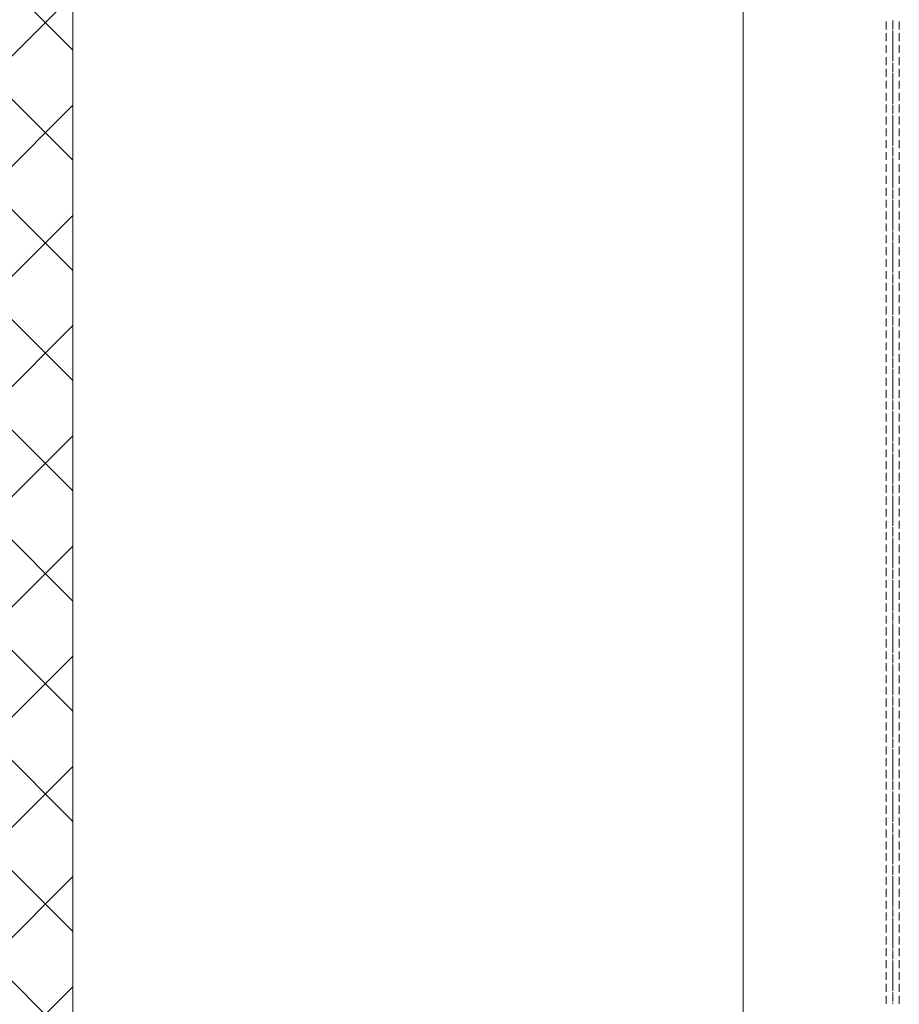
# Model space of a CAD drawing. Header units: millimetres. Extents: x 452087 to 582075, y 10891 to 81641.
# Tile 168 of 256: x 497235 to 498311, y 57806 to 59010. Entities that reach past the tile are written whole.
import ezdxf

# ---------------------------------------------------------------- set-up
doc = ezdxf.new("R2010")
doc.units = ezdxf.units.MM
doc.layers.get('Defpoints').update_dxf_attribs({"color": 8})
doc.layers.add('ГТО-2_Оборудование_018', color=7, linetype='Continuous', lineweight=18, true_color=0x6b6b6b)
doc.layers.add('ОГСО_Размеры', color=7, linetype='Continuous')
doc.layers.add('ОЗиМ Металл', color=1, linetype='Continuous', lineweight=50)
doc.styles.add('RomanS', font='romans.shx', dxfattribs={"width": 0.7})
doc.dimstyles.new('MOSOBL 1-100 (мм)', dxfattribs={"dimscale": 100, "dimtxt": 3, "dimasz": 2, "dimexe": 1.25, "dimexo": 0.625, "dimtad": 1, "dimdec": 0, "dimzin": 9, "dimtxsty": 'RomanS', "dimblk": 'ARCHTICK', "dimcen": 2.5, "dimdle": 1.25, "dimclrd": 7, "dimclre": 7, "dimclrt": 2, "dimadec": 0, "dimazin": 0, "dimtfac": 1, "dimtdec": 0, "dimtmove": 1, "dimatfit": 3, "dimfxl": 1, "dimtfill": 1, "dimlwd": 25, "dimlwe": 25, "dimarcsym": 0})

# ---------------------------------------------------------------- blocks, each defined once
blk = doc.blocks.new('АО 3-3')
at = {"layer": 'ГТО-2_Оборудование_018'}
h = blk.add_hatch(dxfattribs=at)
h.set_pattern_fill('ANSI37', color=256, scale=30)
h.set_pattern_definition([(45, (1575017.16, -358171.84), (-67.351921, 67.351921), []), (135, (1575017.16, -358171.84), (-67.351921, -67.351921), [])])
h.paths.add_polyline_path([(425394.6, 206539.4), (425294.6, 206539.4), (425294.6, 207999.9), (425394.6, 207999.9)])
h.paths.add_polyline_path([(425294.6, 206539.4), (425394.6, 206539.4), (425394.6, 204850.4), (425294.6, 204850.4)])
h.paths.add_polyline_path([(425294.6, 203549.9), (425394.6, 203549.9), (425394.6, 199035), (425294.6, 199035)])
h.paths.add_polyline_path([(425394.6, 203549.9), (425294.6, 203549.9), (425294.6, 204099.9), (425394.6, 204099.9)])
h.paths.add_polyline_path([(425394.6, 204149.9), (425294.6, 204149.9), (425294.6, 204850.4), (425394.6, 204850.4)])
blk.add_line((425294.6, 199035), (425294.6, 204099.9), dxfattribs=at)
blk = doc.blocks.new('A$C0CB52663')
at = {"layer": 'ОГСО_Размеры'}
blk.add_blockref('АО 3-3', (-429374.3, -198100), dxfattribs=at)
blk = doc.blocks.new('механизм')
at = {"color": 7, "linetype": 'Continuous', "lineweight": 20, "true_color": 0x000007}
for points in [[(517066.9, 74550.2), (517066.9, 74540.5), (517066.9, 74540.5)], [(517074.7, 74551.3), (517074.7, 74549.8), (517074.7, 74549.8)], [(517074.7, 74549.5), (517074.7, 74543.1), (517074.7, 74543.1)], [(517074.7, 74548.3), (517074.7, 74540.5), (517074.7, 74540.5)], [(517082.6, 74550.2), (517082.6, 74540.5), (517082.6, 74540.5)], [(517066.9, 74536), (517066.9, 74526.6), (517066.9, 74526.6)], [(517074.7, 74539), (517074.7, 74537.1), (517074.7, 74537.1)], [(517074.7, 74536.7), (517074.7, 74505.3), (517074.7, 74505.3)], [(517074.7, 74535.6), (517074.7, 74527.8), (517074.7, 74527.8)], [(517082.6, 74536), (517082.6, 74526.6), (517082.6, 74526.6)], [(517074.7, 74526.3), (517074.7, 74524.4), (517074.7, 74524.4)], [(517074.7, 74523.3), (517074.7, 74515), (517074.7, 74515)], [(517066.9, 74521.8), (517066.9, 74512.4), (517066.9, 74512.4)], [(517074.7, 74513.5), (517074.7, 74512), (517074.7, 74512)], [(517082.6, 74521.8), (517082.6, 74512.4), (517082.6, 74512.4)], [(517066.9, 74507.6), (517066.9, 74497.8), (517066.9, 74497.8)], [(517074.7, 74510.6), (517074.7, 74502.7), (517074.7, 74502.7)], [(517074.7, 74500.8), (517074.7, 74499.3), (517074.7, 74499.3)], [(517082.6, 74507.6), (517082.6, 74497.8), (517082.6, 74497.8)], [(517066.9, 74493.3), (517066.9, 74484), (517066.9, 74484)], [(517074.7, 74499), (517074.7, 74492.6), (517074.7, 74492.6)], [(517074.7, 74497.8), (517074.7, 74490), (517074.7, 74490)], [(517074.7, 74488.5), (517074.7, 74486.6), (517074.7, 74486.6)], [(517082.6, 74493.3), (517082.6, 74484), (517082.6, 74484)], [(517066.9, 74479.1), (517066.9, 74469.8), (517066.9, 74469.8)], [(517074.7, 74486.2), (517074.7, 74454.8), (517074.7, 74454.8)], [(517074.7, 74485.1), (517074.7, 74477.3), (517074.7, 74477.3)], [(517074.7, 74475.8), (517074.7, 74473.9), (517074.7, 74473.9)], [(517082.6, 74479.1), (517082.6, 74469.8), (517082.6, 74469.8)], [(517066.9, 74464.9), (517066.9, 74455.2), (517066.9, 74455.2)], [(517074.7, 74472.8), (517074.7, 74464.5), (517074.7, 74464.5)], [(517082.6, 74464.9), (517082.6, 74455.2), (517082.6, 74455.2)], [(517074.7, 74463), (517074.7, 74461.6), (517074.7, 74461.6)], [(517074.7, 74460.1), (517074.7, 74451.8), (517074.7, 74451.8)], [(517066.9, 74450.7), (517066.9, 74441.4), (517066.9, 74441.4)], [(517074.7, 74450.3), (517074.7, 74448.8), (517074.7, 74448.8)], [(517074.7, 74448.5), (517074.7, 74442.1), (517074.7, 74442.1)], [(517074.7, 74447.3), (517074.7, 74439.5), (517074.7, 74439.5)], [(517082.6, 74450.7), (517082.6, 74441.4), (517082.6, 74441.4)], [(517066.9, 74436.5), (517066.9, 74427.1), (517066.9, 74427.1)], [(517074.7, 74438), (517074.7, 74436.1), (517074.7, 74436.1)], [(517074.7, 74435.7), (517074.7, 74404), (517074.7, 74404)], [(517074.7, 74434.6), (517074.7, 74426.8), (517074.7, 74426.8)], [(517082.6, 74436.5), (517082.6, 74427.1), (517082.6, 74427.1)], [(517066.9, 74422.3), (517066.9, 74412.9), (517066.9, 74412.9)], [(517074.7, 74425.3), (517074.7, 74423.4), (517074.7, 74423.4)], [(517074.7, 74421.9), (517074.7, 74414), (517074.7, 74414)], [(517082.6, 74422.3), (517082.6, 74412.9), (517082.6, 74412.9)], [(517066.9, 74408.1), (517066.9, 74398.7), (517066.9, 74398.7)], [(517074.7, 74412.6), (517074.7, 74410.7), (517074.7, 74410.7)], [(517074.7, 74409.6), (517074.7, 74401.3), (517074.7, 74401.3)], [(517082.6, 74408.1), (517082.6, 74398.7), (517082.6, 74398.7)], [(517066.9, 74393.9), (517066.9, 74384.5), (517066.9, 74384.5)], [(517074.7, 74399.8), (517074.7, 74398.3), (517074.7, 74398.3)], [(517074.7, 74398), (517074.7, 74391.6), (517074.7, 74391.6)], [(517074.7, 74396.8), (517074.7, 74389), (517074.7, 74389)], [(517082.6, 74393.9), (517082.6, 74384.5), (517082.6, 74384.5)], [(517074.7, 74387.5), (517074.7, 74385.6), (517074.7, 74385.6)], [(517074.7, 74385.2), (517074.7, 74353.5), (517074.7, 74353.5)], [(517074.7, 74384.1), (517074.7, 74376.3), (517074.7, 74376.3)], [(517066.9, 74379.6), (517066.9, 74370.3), (517066.9, 74370.3)], [(517074.7, 74374.8), (517074.7, 74372.9), (517074.7, 74372.9)], [(517074.7, 74371.4), (517074.7, 74363.6), (517074.7, 74363.6)], [(517082.6, 74379.6), (517082.6, 74370.3), (517082.6, 74370.3)], [(517066.9, 74365.4), (517066.9, 74356.1), (517066.9, 74356.1)], [(517074.7, 74362.1), (517074.7, 74360.2), (517074.7, 74360.2)], [(517074.7, 74359.1), (517074.7, 74350.8), (517074.7, 74350.8)], [(517082.6, 74365.4), (517082.6, 74356.1), (517082.6, 74356.1)], [(517066.9, 74351.2), (517066.9, 74341.5), (517066.9, 74341.5)], [(517074.7, 74349.3), (517074.7, 74347.8), (517074.7, 74347.8)], [(517074.7, 74347.5), (517074.7, 74341.1), (517074.7, 74341.1)], [(517074.7, 74346.3), (517074.7, 74338.1), (517074.7, 74338.1)], [(517082.6, 74351.2), (517082.6, 74341.5), (517082.6, 74341.5)], [(517066.9, 74337), (517066.9, 74327.6), (517066.9, 74327.6)], [(517074.7, 74337), (517074.7, 74335.1), (517074.7, 74335.1)], [(517074.7, 74334.8), (517074.7, 74303), (517074.7, 74303)], [(517082.6, 74337), (517082.6, 74327.6), (517082.6, 74327.6)], [(517066.9, 74322.8), (517066.9, 74313.4), (517066.9, 74313.4)], [(517074.7, 74333.6), (517074.7, 74325.8), (517074.7, 74325.8)], [(517074.7, 74324.3), (517074.7, 74322.4), (517074.7, 74322.4)], [(517082.6, 74322.8), (517082.6, 74313.4), (517082.6, 74313.4)], [(517074.7, 74320.9), (517074.7, 74313.1), (517074.7, 74313.1)], [(517074.7, 74311.6), (517074.7, 74309.7), (517074.7, 74309.7)], [(517066.9, 74308.6), (517066.9, 74299.2), (517066.9, 74299.2)], [(517074.7, 74308.2), (517074.7, 74300.3), (517074.7, 74300.3)], [(517082.6, 74308.6), (517082.6, 74299.2), (517082.6, 74299.2)], [(517066.9, 74294.4), (517066.9, 74285), (517066.9, 74285)], [(517074.7, 74298.8), (517074.7, 74297.3), (517074.7, 74297.3)], [(517074.7, 74297), (517074.7, 74290.6), (517074.7, 74290.6)], [(517074.7, 74295.9), (517074.7, 74287.6), (517074.7, 74287.6)], [(517082.6, 74294.4), (517082.6, 74285), (517082.6, 74285)], [(517066.9, 74280.1), (517066.9, 74270.8), (517066.9, 74270.8)], [(517074.7, 74286.1), (517074.7, 74284.6), (517074.7, 74284.6)], [(517074.7, 74284.3), (517074.7, 74252.5), (517074.7, 74252.5)], [(517074.7, 74283.1), (517074.7, 74275.3), (517074.7, 74275.3)], [(517082.6, 74280.1), (517082.6, 74270.8), (517082.6, 74270.8)], [(517066.9, 74265.9), (517066.9, 74256.6), (517066.9, 74256.6)], [(517074.7, 74273.8), (517074.7, 74271.9), (517074.7, 74271.9)], [(517074.7, 74270.4), (517074.7, 74262.6), (517074.7, 74262.6)], [(517082.6, 74265.9), (517082.6, 74256.6), (517082.6, 74256.6)], [(517074.7, 74261.1), (517074.7, 74259.2), (517074.7, 74259.2)], [(517074.7, 74257.7), (517074.7, 74249.8), (517074.7, 74249.8)], [(517066.9, 74251.7), (517066.9, 74242.4), (517066.9, 74242.4)], [(517074.7, 74248.3), (517074.7, 74246.9), (517074.7, 74246.9)], [(517074.7, 74246.5), (517074.7, 74239.7), (517074.7, 74239.7)], [(517074.7, 74245.4), (517074.7, 74237.1), (517074.7, 74237.1)], [(517082.6, 74251.7), (517082.6, 74242.4), (517082.6, 74242.4)], [(517066.9, 74237.5), (517066.9, 74228.2), (517066.9, 74228.2)], [(517074.7, 74235.6), (517074.7, 74234.1), (517074.7, 74234.1)], [(517074.7, 74233.8), (517074.7, 74202), (517074.7, 74202)], [(517074.7, 74232.6), (517074.7, 74224.4), (517074.7, 74224.4)], [(517082.6, 74237.5), (517082.6, 74228.2), (517082.6, 74228.2)], [(517066.9, 74223.3), (517066.9, 74213.9), (517066.9, 74213.9)], [(517074.7, 74223.3), (517074.7, 74221.4), (517074.7, 74221.4)], [(517074.7, 74219.9), (517074.7, 74212.1), (517074.7, 74212.1)], [(517082.6, 74223.3), (517082.6, 74213.9), (517082.6, 74213.9)], [(517066.9, 74209.1), (517066.9, 74199.7), (517066.9, 74199.7)], [(517074.7, 74210.6), (517074.7, 74208.7), (517074.7, 74208.7)], [(517074.7, 74207.2), (517074.7, 74199.4), (517074.7, 74199.4)], [(517082.6, 74209.1), (517082.6, 74199.7), (517082.6, 74199.7)], [(517066.9, 74194.9), (517066.9, 74185.5), (517066.9, 74185.5)], [(517074.7, 74197.9), (517074.7, 74196.4), (517074.7, 74196.4)], [(517074.7, 74196), (517074.7, 74189.3), (517074.7, 74189.3)], [(517074.7, 74194.5), (517074.7, 74186.6), (517074.7, 74186.6)], [(517082.6, 74194.9), (517082.6, 74185.5), (517082.6, 74185.5)], [(517074.7, 74185.1), (517074.7, 74183.6), (517074.7, 74183.6)], [(517074.7, 74183.3), (517074.7, 74151.5), (517074.7, 74151.5)], [(517074.7, 74182.1), (517074.7, 74173.9), (517074.7, 74173.9)], [(517066.9, 74180.6), (517066.9, 74171.3), (517066.9, 74171.3)], [(517074.7, 74172.8), (517074.7, 74170.9), (517074.7, 74170.9)], [(517074.7, 74169.4), (517074.7, 74161.6), (517074.7, 74161.6)], [(517082.6, 74180.6), (517082.6, 74171.3), (517082.6, 74171.3)], [(517066.9, 74166.4), (517066.9, 74157.1), (517066.9, 74157.1)], [(517074.7, 74160.1), (517074.7, 74158.2), (517074.7, 74158.2)], [(517082.6, 74166.4), (517082.6, 74157.1), (517082.6, 74157.1)], [(517066.9, 74152.2), (517066.9, 74142.9), (517066.9, 74142.9)], [(517074.7, 74156.7), (517074.7, 74148.9), (517074.7, 74148.9)], [(517074.7, 74147.4), (517074.7, 74145.9), (517074.7, 74145.9)], [(517082.6, 74152.2), (517082.6, 74142.9), (517082.6, 74142.9)], [(517066.9, 74138), (517066.9, 74128.7), (517066.9, 74128.7)], [(517074.7, 74145.5), (517074.7, 74138.8), (517074.7, 74138.8)], [(517074.7, 74144), (517074.7, 74136.1), (517074.7, 74136.1)], [(517074.7, 74134.6), (517074.7, 74133.1), (517074.7, 74133.1)], [(517082.6, 74138), (517082.6, 74128.7), (517082.6, 74128.7)], [(517066.9, 74123.8), (517066.9, 74114.4), (517066.9, 74114.4)], [(517074.7, 74132.8), (517074.7, 74101), (517074.7, 74101)], [(517074.7, 74131.6), (517074.7, 74123.4), (517074.7, 74123.4)], [(517074.7, 74101), (517074.7, 74130.9), (517074.7, 74130.9)], [(517074.7, 74101), (517074.7, 74130.9), (517074.7, 74130.9)], [(517082.6, 74123.8), (517082.6, 74114.4), (517082.6, 74114.4)], [(517074.7, 74122.3), (517074.7, 74120.4), (517074.7, 74120.4)], [(517074.7, 74118.9), (517074.7, 74110.7), (517074.7, 74110.7)], [(517066.9, 74109.6), (517066.9, 74100.2), (517066.9, 74100.2)], [(517074.7, 74109.6), (517074.7, 74107.7), (517074.7, 74107.7)], [(517074.7, 74106.2), (517074.7, 74098.4), (517074.7, 74098.4)], [(517082.6, 74109.6), (517082.6, 74100.2), (517082.6, 74100.2)], [(517066.9, 74095.7), (517066.9, 74086), (517066.9, 74086)], [(517074.7, 74096.9), (517074.7, 74095), (517074.7, 74095)], [(517074.7, 74095), (517074.7, 74088.3), (517074.7, 74088.3)], [(517074.7, 74093.5), (517074.7, 74085.6), (517074.7, 74085.6)], [(517082.6, 74095.7), (517082.6, 74086), (517082.6, 74086)], [(517066.9, 74081.2), (517066.9, 74071.8), (517066.9, 74071.8)], [(517074.7, 74084.1), (517074.7, 74082.6), (517074.7, 74082.6)], [(517074.7, 74082.3), (517074.7, 74050.5), (517074.7, 74050.5)], [(517074.7, 74080.8), (517074.7, 74072.9), (517074.7, 74072.9)], [(517082.6, 74081.2), (517082.6, 74071.8), (517082.6, 74071.8)], [(517066.9, 74066.9), (517066.9, 74057.6), (517066.9, 74057.6)], [(517074.7, 74071.8), (517074.7, 74069.9), (517074.7, 74069.9)], [(517074.7, 74068.4), (517074.7, 74060.2), (517074.7, 74060.2)], [(517082.6, 74066.9), (517082.6, 74057.6), (517082.6, 74057.6)], [(517066.9, 74053.1), (517066.9, 74043.4), (517066.9, 74043.4)], [(517074.7, 74059.1), (517074.7, 74057.2), (517074.7, 74057.2)], [(517074.7, 74055.7), (517074.7, 74047.9), (517074.7, 74047.9)], [(517082.6, 74053.1), (517082.6, 74043.4), (517082.6, 74043.4)], [(517074.7, 74046.4), (517074.7, 74044.5), (517074.7, 74044.5)], [(517074.7, 74044.5), (517074.7, 74037.8), (517074.7, 74037.8)], [(517074.7, 74043), (517074.7, 74035.1), (517074.7, 74035.1)], [(517066.9, 74038.5), (517066.9, 74029.2), (517066.9, 74029.2)], [(517074.7, 74033.7), (517074.7, 74032.2), (517074.7, 74032.2)], [(517074.7, 74031.8), (517074.7, 74000), (517074.7, 74000)], [(517074.7, 74030.3), (517074.7, 74022.4), (517074.7, 74022.4)], [(517082.6, 74038.5), (517082.6, 74029.2), (517082.6, 74029.2)], [(517066.9, 74024.3), (517066.9, 74014.9), (517066.9, 74014.9)], [(517074.7, 74020.9), (517074.7, 74019.4), (517074.7, 74019.4)], [(517074.7, 74017.9), (517074.7, 74009.7), (517074.7, 74009.7)], [(517082.6, 74024.3), (517082.6, 74014.9), (517082.6, 74014.9)], [(517066.9, 74010.5), (517066.9, 74000.7), (517066.9, 74000.7)], [(517074.7, 74008.6), (517074.7, 74006.7), (517074.7, 74006.7)], [(517074.7, 74005.2), (517074.7, 73997.4), (517074.7, 73997.4)], [(517082.6, 74010.5), (517082.6, 74000.7), (517082.6, 74000.7)], [(517066.9, 73995.9), (517066.9, 73986.5), (517066.9, 73986.5)], [(517074.7, 73995.9), (517074.7, 73994), (517074.7, 73994)], [(517074.7, 73994), (517074.7, 73987.3), (517074.7, 73987.3)], [(517082.6, 73995.9), (517082.6, 73986.5), (517082.6, 73986.5)], [(517066.9, 73982), (517066.9, 73972.3), (517066.9, 73972.3)], [(517074.7, 73992.5), (517074.7, 73984.7), (517074.7, 73984.7)], [(517074.7, 73983.2), (517074.7, 73981.7), (517074.7, 73981.7)], [(517074.7, 73981.3), (517074.7, 73949.5), (517074.7, 73949.5)], [(517082.6, 73982), (517082.6, 73972.3), (517082.6, 73972.3)], [(517074.7, 73979.8), (517074.7, 73971.9), (517074.7, 73971.9)], [(517074.7, 73970.4), (517074.7, 73968.9), (517074.7, 73968.9)], [(517066.9, 73967.4), (517066.9, 73958.1), (517066.9, 73958.1)], [(517074.7, 73967.1), (517074.7, 73959.2), (517074.7, 73959.2)], [(517074.7, 73958.1), (517074.7, 73956.2), (517074.7, 73956.2)], [(517082.6, 73967.4), (517082.6, 73958.1), (517082.6, 73958.1)], [(517066.9, 73953.2), (517066.9, 73943.9), (517066.9, 73943.9)], [(517074.7, 73954.7), (517074.7, 73946.9), (517074.7, 73946.9)], [(517082.6, 73953.2), (517082.6, 73943.9), (517082.6, 73943.9)], [(517066.9, 73939.4), (517066.9, 73929.7), (517066.9, 73929.7)], [(517074.7, 73945.4), (517074.7, 73943.5), (517074.7, 73943.5)], [(517074.7, 73943.1), (517074.7, 73936.8), (517074.7, 73936.8)], [(517074.7, 73942), (517074.7, 73934.2), (517074.7, 73934.2)], [(517082.6, 73939.4), (517082.6, 73929.7), (517082.6, 73929.7)], [(517066.9, 73924.8), (517066.9, 73915.5), (517066.9, 73915.5)], [(517074.7, 73932.7), (517074.7, 73931.2), (517074.7, 73931.2)], [(517074.7, 73930.8), (517074.7, 73899), (517074.7, 73899)], [(517074.7, 73929.3), (517074.7, 73921.4), (517074.7, 73921.4)], [(517082.6, 73924.8), (517082.6, 73915.5), (517082.6, 73915.5)], [(517066.9, 73910.6), (517066.9, 73901.2), (517066.9, 73901.2)], [(517074.7, 73919.9), (517074.7, 73918.4), (517074.7, 73918.4)], [(517074.7, 73916.6), (517074.7, 73908.7), (517074.7, 73908.7)], [(517082.6, 73910.6), (517082.6, 73901.2), (517082.6, 73901.2)], [(517074.7, 73907.2), (517074.7, 73905.7), (517074.7, 73905.7)], [(517074.7, 73904.2), (517074.7, 73896.4), (517074.7, 73896.4)], [(517066.9, 73896.8), (517066.9, 73887), (517066.9, 73887)], [(517074.7, 73894.9), (517074.7, 73893), (517074.7, 73893)], [(517074.7, 73892.6), (517074.7, 73886.3), (517074.7, 73886.3)], [(517074.7, 73891.5), (517074.7, 73883.7), (517074.7, 73883.7)], [(517082.6, 73896.8), (517082.6, 73887), (517082.6, 73887)], [(517066.9, 73882.2), (517066.9, 73872.8), (517066.9, 73872.8)], [(517074.7, 73882.2), (517074.7, 73880.7), (517074.7, 73880.7)], [(517074.7, 73880.3), (517074.7, 73848.5), (517074.7, 73848.5)], [(517074.7, 73878.8), (517074.7, 73870.9), (517074.7, 73870.9)], [(517082.6, 73882.2), (517082.6, 73872.8), (517082.6, 73872.8)], [(517066.9, 73868.3), (517066.9, 73858.6), (517066.9, 73858.6)], [(517074.7, 73869.4), (517074.7, 73868), (517074.7, 73868)], [(517074.7, 73866.1), (517074.7, 73858.2), (517074.7, 73858.2)], [(517082.6, 73868.3), (517082.6, 73858.6), (517082.6, 73858.6)], [(517066.9, 73854.1), (517066.9, 73844.4), (517066.9, 73844.4)], [(517074.7, 73856.7), (517074.7, 73855.2), (517074.7, 73855.2)], [(517074.7, 73853.4), (517074.7, 73845.5), (517074.7, 73845.5)], [(517082.6, 73854.1), (517082.6, 73844.4), (517082.6, 73844.4)], [(517074.7, 73844.4), (517074.7, 73842.5), (517074.7, 73842.5)], [(517074.7, 73842.1), (517074.7, 73835.8), (517074.7, 73835.8)], [(517074.7, 73841), (517074.7, 73833.2), (517074.7, 73833.2)], [(517066.9, 73839.5), (517066.9, 73830.2), (517066.9, 73830.2)], [(517074.7, 73831.7), (517074.7, 73830.2), (517074.7, 73830.2)], [(517074.7, 73829.4), (517074.7, 73798), (517074.7, 73798)], [(517074.7, 73828.3), (517074.7, 73820.4), (517074.7, 73820.4)], [(517082.6, 73839.5), (517082.6, 73830.2), (517082.6, 73830.2)], [(517066.9, 73825.7), (517066.9, 73816), (517066.9, 73816)], [(517074.7, 73819), (517074.7, 73817.5), (517074.7, 73817.5)], [(517082.6, 73825.7), (517082.6, 73816), (517082.6, 73816)], [(517066.9, 73811.5), (517066.9, 73801.7), (517066.9, 73801.7)], [(517074.7, 73815.6), (517074.7, 73807.7), (517074.7, 73807.7)], [(517074.7, 73806.2), (517074.7, 73804.7), (517074.7, 73804.7)], [(517082.6, 73811.5), (517082.6, 73801.7), (517082.6, 73801.7)], [(517066.9, 73796.9), (517066.9, 73787.5), (517066.9, 73787.5)], [(517074.7, 73802.9), (517074.7, 73795), (517074.7, 73795)], [(517074.7, 73793.5), (517074.7, 73792), (517074.7, 73792)], [(517082.6, 73796.9), (517082.6, 73787.5), (517082.6, 73787.5)], [(517066.9, 73783), (517066.9, 73773.3), (517066.9, 73773.3)], [(517074.7, 73791.6), (517074.7, 73785.3), (517074.7, 73785.3)], [(517074.7, 73790.5), (517074.7, 73782.7), (517074.7, 73782.7)], [(517074.7, 73781.2), (517074.7, 73779.3), (517074.7, 73779.3)], [(517082.6, 73783), (517082.6, 73773.3), (517082.6, 73773.3)], [(517074.7, 73778.9), (517074.7, 73747.5), (517074.7, 73747.5)], [(517074.7, 73777.8), (517074.7, 73770), (517074.7, 73770)], [(517066.9, 73768.5), (517066.9, 73759.1), (517066.9, 73759.1)], [(517074.7, 73768.5), (517074.7, 73767), (517074.7, 73767)], [(517074.7, 73765.1), (517074.7, 73757.2), (517074.7, 73757.2)], [(517082.6, 73768.5), (517082.6, 73759.1), (517082.6, 73759.1)], [(517066.9, 73754.6), (517066.9, 73745.3), (517066.9, 73745.3)], [(517074.7, 73755.7), (517074.7, 73754.2), (517074.7, 73754.2)], [(517074.7, 73752.4), (517074.7, 73744.5), (517074.7, 73744.5)], [(517082.6, 73754.6), (517082.6, 73745.3), (517082.6, 73745.3)], [(517066.9, 73740.4), (517066.9, 73730.7), (517066.9, 73730.7)], [(517074.7, 73743), (517074.7, 73741.5), (517074.7, 73741.5)], [(517074.7, 73741.2), (517074.7, 73734.8), (517074.7, 73734.8)], [(517074.7, 73740), (517074.7, 73732.2), (517074.7, 73732.2)], [(517082.6, 73740.4), (517082.6, 73730.7), (517082.6, 73730.7)], [(517066.9, 73725.8), (517066.9, 73716.5), (517066.9, 73716.5)], [(517074.7, 73730.7), (517074.7, 73728.8), (517074.7, 73728.8)], [(517074.7, 73728.4), (517074.7, 73697), (517074.7, 73697)], [(517074.7, 73727.3), (517074.7, 73719.5), (517074.7, 73719.5)], [(517082.6, 73725.8), (517082.6, 73716.5), (517082.6, 73716.5)], [(517066.9, 73712), (517066.9, 73702.3), (517066.9, 73702.3)], [(517074.7, 73718), (517074.7, 73716.5), (517074.7, 73716.5)], [(517074.7, 73714.6), (517074.7, 73706.7), (517074.7, 73706.7)], [(517082.6, 73712), (517082.6, 73702.3), (517082.6, 73702.3)], [(517074.7, 73705.2), (517074.7, 73703.7), (517074.7, 73703.7)], [(517074.7, 73701.9), (517074.7, 73694), (517074.7, 73694)], [(517066.9, 73697.8), (517066.9, 73688), (517066.9, 73688)], [(517074.7, 73692.5), (517074.7, 73691), (517074.7, 73691)], [(517074.7, 73690.7), (517074.7, 73684.3), (517074.7, 73684.3)], [(517074.7, 73689.5), (517074.7, 73681.7), (517074.7, 73681.7)], [(517082.6, 73697.8), (517082.6, 73688), (517082.6, 73688)], [(517066.9, 73683.2), (517066.9, 73673.8), (517066.9, 73673.8)], [(517074.7, 73679.8), (517074.7, 73678.3), (517074.7, 73678.3)], [(517074.7, 73677.9), (517074.7, 73646.5), (517074.7, 73646.5)], [(517074.7, 73676.8), (517074.7, 73669), (517074.7, 73669)], [(517082.6, 73683.2), (517082.6, 73673.8), (517082.6, 73673.8)], [(517066.9, 73669.3), (517066.9, 73659.6), (517066.9, 73659.6)], [(517074.7, 73667.5), (517074.7, 73666), (517074.7, 73666)], [(517074.7, 73664.1), (517074.7, 73656.2), (517074.7, 73656.2)], [(517082.6, 73669.3), (517082.6, 73659.6), (517082.6, 73659.6)], [(517066.9, 73655.1), (517066.9, 73645.4), (517066.9, 73645.4)], [(517074.7, 73654.7), (517074.7, 73653.3), (517074.7, 73653.3)], [(517082.6, 73655.1), (517082.6, 73645.4), (517082.6, 73645.4)], [(517066.9, 73640.9), (517066.9, 73631.6), (517066.9, 73631.6)], [(517074.7, 73651.4), (517074.7, 73643.5), (517074.7, 73643.5)], [(517074.7, 73642), (517074.7, 73640.5), (517074.7, 73640.5)], [(517074.7, 73640.2), (517074.7, 73633.8), (517074.7, 73633.8)], [(517082.6, 73640.9), (517082.6, 73631.6), (517082.6, 73631.6)], [(517074.7, 73639), (517074.7, 73631.2), (517074.7, 73631.2)], [(517074.7, 73629.3), (517074.7, 73627.8), (517074.7, 73627.8)], [(517066.9, 73626.7), (517066.9, 73617), (517066.9, 73617)], [(517074.7, 73627.4), (517074.7, 73596), (517074.7, 73596)], [(517074.7, 73626.3), (517074.7, 73618.5), (517074.7, 73618.5)], [(517074.7, 73617), (517074.7, 73615.5), (517074.7, 73615.5)], [(517082.6, 73626.7), (517082.6, 73617), (517082.6, 73617)], [(517066.9, 73612.5), (517066.9, 73602.8), (517066.9, 73602.8)], [(517074.7, 73613.6), (517074.7, 73605.7), (517074.7, 73605.7)], [(517082.6, 73612.5), (517082.6, 73602.8), (517082.6, 73602.8)], [(517066.9, 73598.3), (517066.9, 73588.9), (517066.9, 73588.9)], [(517074.7, 73604.3), (517074.7, 73602.8), (517074.7, 73602.8)], [(517074.7, 73600.9), (517074.7, 73593), (517074.7, 73593)], [(517082.6, 73598.3), (517082.6, 73588.9), (517082.6, 73588.9)], [(517066.9, 73584.1), (517066.9, 73574.3), (517066.9, 73574.3)], [(517074.7, 73591.5), (517074.7, 73590), (517074.7, 73590)], [(517074.7, 73589.7), (517074.7, 73583.3), (517074.7, 73583.3)], [(517074.7, 73588.2), (517074.7, 73580.3), (517074.7, 73580.3)], [(517082.6, 73584.1), (517082.6, 73574.3), (517082.6, 73574.3)], [(517066.9, 73569.5), (517066.9, 73560.1), (517066.9, 73560.1)], [(517074.7, 73578.8), (517074.7, 73577.3), (517074.7, 73577.3)], [(517074.7, 73576.9), (517074.7, 73545.5), (517074.7, 73545.5)], [(517074.7, 73575.8), (517074.7, 73568), (517074.7, 73568)], [(517082.6, 73569.5), (517082.6, 73560.1), (517082.6, 73560.1)], [(517074.7, 73566.1), (517074.7, 73565), (517074.7, 73565)], [(517074.7, 73563.1), (517074.7, 73555.3), (517074.7, 73555.3)], [(517066.9, 73555.6), (517066.9, 73546.3), (517066.9, 73546.3)], [(517074.7, 73553.8), (517074.7, 73552.3), (517074.7, 73552.3)], [(517074.7, 73550.4), (517074.7, 73542.5), (517074.7, 73542.5)], [(517082.6, 73555.6), (517082.6, 73546.3), (517082.6, 73546.3)], [(517066.9, 73541.4), (517066.9, 73531.7), (517066.9, 73531.7)], [(517074.7, 73541), (517074.7, 73539.5), (517074.7, 73539.5)], [(517074.7, 73539.2), (517074.7, 73532.8), (517074.7, 73532.8)], [(517074.7, 73537.7), (517074.7, 73529.8), (517074.7, 73529.8)], [(517082.6, 73541.4), (517082.6, 73531.7), (517082.6, 73531.7)], [(517066.9, 73527.2), (517066.9, 73517.8), (517066.9, 73517.8)], [(517074.7, 73528.3), (517074.7, 73526.8), (517074.7, 73526.8)], [(517074.7, 73526.5), (517074.7, 73495), (517074.7, 73495)], [(517074.7, 73525.3), (517074.7, 73517.5), (517074.7, 73517.5)], [(517082.6, 73527.2), (517082.6, 73517.8), (517082.6, 73517.8)], [(517066.9, 73513), (517066.9, 73503.6), (517066.9, 73503.6)], [(517074.7, 73515.6), (517074.7, 73514.5), (517074.7, 73514.5)], [(517074.7, 73512.6), (517074.7, 73504.8), (517074.7, 73504.8)], [(517082.6, 73513), (517082.6, 73503.6), (517082.6, 73503.6)], [(517066.9, 73498.8), (517066.9, 73489), (517066.9, 73489)], [(517074.7, 73503.3), (517074.7, 73501.8), (517074.7, 73501.8)], [(517074.7, 73499.9), (517074.7, 73492), (517074.7, 73492)], [(517082.6, 73498.8), (517082.6, 73489), (517082.6, 73489)], [(517074.7, 73490.5), (517074.7, 73489), (517074.7, 73489)], [(517074.7, 73488.3), (517074.7, 73482.3), (517074.7, 73482.3)], [(517074.7, 73487.2), (517074.7, 73479.3), (517074.7, 73479.3)], [(517066.9, 73484.6), (517066.9, 73475.2), (517066.9, 73475.2)], [(517074.7, 73477.8), (517074.7, 73476.3), (517074.7, 73476.3)], [(517074.7, 73476), (517074.7, 73444.5), (517074.7, 73444.5)], [(517074.7, 73474.8), (517074.7, 73467), (517074.7, 73467)], [(517082.6, 73484.6), (517082.6, 73475.2), (517082.6, 73475.2)], [(517066.9, 73470.3), (517066.9, 73460.6), (517066.9, 73460.6)], [(517074.7, 73465.1), (517074.7, 73463.6), (517074.7, 73463.6)], [(517082.6, 73470.3), (517082.6, 73460.6), (517082.6, 73460.6)], [(517066.9, 73456.1), (517066.9, 73446.4), (517066.9, 73446.4)], [(517074.7, 73462.1), (517074.7, 73454.3), (517074.7, 73454.3)], [(517074.7, 73452.4), (517074.7, 73451.3), (517074.7, 73451.3)], [(517082.6, 73456.1), (517082.6, 73446.4), (517082.6, 73446.4)], [(517066.9, 73441.9), (517066.9, 73432.6), (517066.9, 73432.6)], [(517074.7, 73449.4), (517074.7, 73441.5), (517074.7, 73441.5)], [(517074.7, 73440), (517074.7, 73438.6), (517074.7, 73438.6)], [(517082.6, 73441.9), (517082.6, 73432.6), (517082.6, 73432.6)], [(517074.7, 73437.8), (517074.7, 73431.8), (517074.7, 73431.8)], [(517074.7, 73436.7), (517074.7, 73428.8), (517074.7, 73428.8)], [(517066.9, 73427.7), (517066.9, 73418), (517066.9, 73418)], [(517074.7, 73427.3), (517074.7, 73425.8), (517074.7, 73425.8)], [(517074.7, 73425.5), (517074.7, 73394), (517074.7, 73394)], [(517074.7, 73424.3), (517074.7, 73416.5), (517074.7, 73416.5)], [(517082.6, 73427.7), (517082.6, 73418), (517082.6, 73418)], [(517066.9, 73413.5), (517066.9, 73404.1), (517066.9, 73404.1)], [(517074.7, 73414.6), (517074.7, 73413.1), (517074.7, 73413.1)], [(517074.7, 73411.6), (517074.7, 73403.8), (517074.7, 73403.8)], [(517082.6, 73413.5), (517082.6, 73404.1), (517082.6, 73404.1)], [(517066.9, 73399.3), (517066.9, 73389.9), (517066.9, 73389.9)], [(517074.7, 73401.9), (517074.7, 73400.8), (517074.7, 73400.8)], [(517074.7, 73398.9), (517074.7, 73391), (517074.7, 73391)], [(517082.6, 73399.3), (517082.6, 73389.9), (517082.6, 73389.9)], [(517066.9, 73385.1), (517066.9, 73375.3), (517066.9, 73375.3)], [(517074.7, 73389.6), (517074.7, 73388.1), (517074.7, 73388.1)], [(517074.7, 73387.3), (517074.7, 73381.3), (517074.7, 73381.3)], [(517074.7, 73386.2), (517074.7, 73378.3), (517074.7, 73378.3)], [(517082.6, 73385.1), (517082.6, 73375.3), (517082.6, 73375.3)], [(517074.7, 73376.8), (517074.7, 73375.3), (517074.7, 73375.3)]]:
    blk.add_lwpolyline(points, dxfattribs=at)
at = {"layer": 'ОЗиМ Металл', "linetype": 'Continuous', "lineweight": 20}
blk.add_lwpolyline([(516895.9, 75758.7), (516895.9, 72487.9), (516895.9, 72487.9)], dxfattribs=at)
blk = doc.blocks.new('_ArchTick')
at = {"color": 0, "linetype": 'ByBlock', "const_width": 0.15}
blk.add_lwpolyline([(-0.5, -0.5), (0.5, 0.5)], dxfattribs=at)
blk = doc.blocks.new('*D708')
at = {"color": 7, "lineweight": 25, "transparency": 16777216}
for p, q in [((490220.6, 51802.2), (490220.6, 71074.5)), ((497770.6, 64096.2), (497770.6, 71074.5)), ((490095.6, 70949.5), (497895.6, 70949.5))]:
    blk.add_line(p, q, dxfattribs=at)
at = {"layer": 'Defpoints', "color": 0, "transparency": 16777216}
for p in [(497770.6, 70949.5), (497770.6, 64033.7), (490220.6, 51739.7)]:
    blk.add_point(p, dxfattribs=at)
at = {"color": 7, "lineweight": 25, "transparency": 16777216, "xscale": 200, "yscale": 200, "zscale": 200, "rotation": 180}
blk.add_blockref('_ArchTick', (490220.6, 70949.5), dxfattribs=at)
at = {"color": 7, "lineweight": 25, "transparency": 16777216, "xscale": 200, "yscale": 200, "zscale": 200}
blk.add_blockref('_ArchTick', (497770.6, 70949.5), dxfattribs=at)
at = {"color": 2, "transparency": 16777216, "insert": (493995.6, 71162), "char_height": 300, "attachment_point": 5, "style": 'RomanS', "bg_fill": 3, "box_fill_scale": 1.1, "bg_fill_color": 256, "bg_fill_true_color": 13158600, "bg_fill_transparency": 0}
blk.add_mtext('7550', dxfattribs=at)

msp = doc.modelspace()

# ---------------------------------------------------------------- block references
at = {"color": 1, "xscale": -1}
msp.add_blockref('A$C0CB52663', (493220.6, 56036.1), dxfattribs=at)
at = {"color": 5, "xscale": 1.02236421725, "yscale": 1.02236421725, "zscale": 1.02236421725}
msp.add_blockref('механизм', (-30336.1, -17210), dxfattribs=at)

# ---------------------------------------------------------------- next in the draw order: dimensions: what is measured, and where the dimension line sits
at = {"color": 5}
dim = msp.add_linear_dim(base=(497770.6, 70949.5), p1=(490220.6, 51739.7), p2=(497770.6, 64033.7), dimstyle='MOSOBL 1-100 (мм)', override={"dimfxl": 1.25, "dimarcsym": 1}, dxfattribs=at)
dim.commit()
dim.dimension.update_dxf_attribs({"geometry": '*D708', "text_midpoint": (493995.6, 71162)})

doc.saveas('drawing.dxf')
